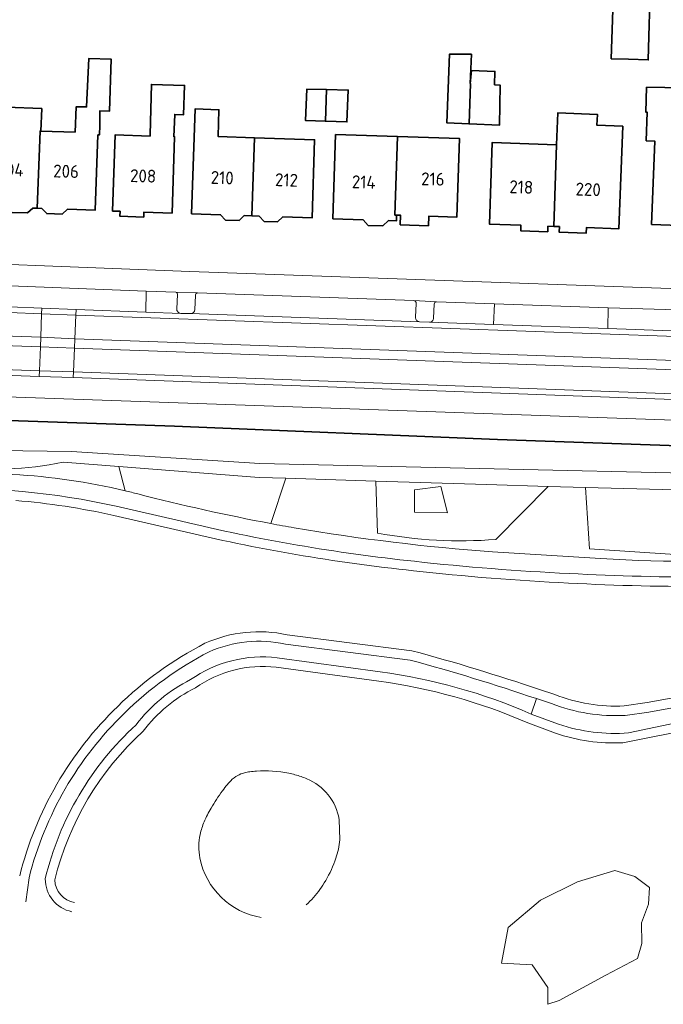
# Model space of a CAD drawing. Extents: x 150256 to 156914, y 461459 to 469481.
# Tile 170 of 256: x 155708 to 155775, y 462501 to 462604. Entities that reach past the tile are written whole.
import ezdxf
from ezdxf.enums import TextEntityAlignment as Align

# ---------------------------------------------------------------- set-up
doc = ezdxf.new("R2010")
doc.units = 0
doc.header["$LTSCALE"] = 0.75
for name, color, linetype, lineweight in [('B-RO-GK-BESCHOEIING-G', 251, 'GK-BESCHOEIING', 35), ('B-RO-GR-BEPLANTING_CULTUUR_BODEMBEDEKKER-GV', 251, 'CONTINUOUS', 18), ('B-RO-GR-BEPLANTING_CULTUUR_BOSPLANTSOEN-GV', 251, 'CONTINUOUS', 18), ('B-RO-GR-BEPLANTING_CULTUUR_HEESTERS-GV', 251, 'CONTINUOUS', 18), ('B-RO-GR-BOS_LOOF-GV', 251, 'CONTINUOUS', 13), ('B-RO-GR-GROENVOORZIENING-GV', 251, 'CONTINUOUS', 18), ('B-RO-OG-BEBOUWING-GV', 6, 'CONTINUOUS', 35), ('B-RO-OG-BEBOUWING-T18', 1, 'CONTINUOUS', 18), ('B-RO-OG-TERREIN_CULTUURSCHEIDING-GV', 251, 'CONTINUOUS', 18), ('B-RO-OG-WATER_SLOOT-GV', 251, 'CONTINUOUS', 18), ('B-RO-VH-VERHARDING_ASFALT-GV', 251, 'CONTINUOUS', 18), ('B-RO-VH-VERHARDING_FUNDERING_ZAND-GV', 251, 'CONTINUOUS', 18), ('B-RO-VH-VERHARDING_HALFVERHARDING_GRIND-GV', 251, 'CONTINUOUS', 18), ('B-RO-VH-VERHARDING_STRAATBAKSTEEN-GV', 251, 'CONTINUOUS', 18), ('B-RO-VH-VERHARDING_TEGEL-GV', 251, 'CONTINUOUS', 18)]:
    doc.layers.add(name, color=color, linetype=linetype, lineweight=lineweight)
doc.styles.add('NLCS-ISO-M200-T18', font='NLCS-ISO.ttf', dxfattribs={"height": 360})
doc.linetypes.add('GK-BESCHOEIING', pattern='A,30,-5,[1,NLCS.SHX,S=1,R=0,X=0,Y=0],-5', length=40)

msp = doc.modelspace()

# ---------------------------------------------------------------- linework, layer by layer
at = {"layer": 'B-RO-GK-BESCHOEIING-G'}
for points in [[(155724.241, 462561.447), (155693.53, 462562.508)], [(155758.077, 462560.079), (155724.241, 462561.447)], [(155779.089, 462559.322), (155758.077, 462560.079)]]:
    msp.add_lwpolyline(points, dxfattribs=at)
at = {"layer": 'B-RO-GR-BEPLANTING_CULTUUR_BODEMBEDEKKER-GV'}
for points in [[(155718.395, 462557.236), (155719.039, 462554.693)], [(155734.333, 462551.245), (155735.892, 462556.004), (155733.096, 462556.094), (155718.395, 462557.236)], [(155763.398, 462555.148), (155756.933, 462555.329), (155745.321, 462555.701), (155745.496, 462550.251)], [(155757.915, 462549.586), (155763.398, 462555.148)], [(155779.397, 462554.701), (155767.289, 462555.039), (155767.731, 462548.582), (155776.688, 462548.017), (155780.171, 462550.977), (155785.891, 462554.727)], [(155724.956, 462551.495), (155718.102, 462553.068)], [(155717.881, 462552.093), (155724.727, 462550.521)], [(155749.115, 462537.908), (155736.029, 462539.578)], [(155735.857, 462538.592), (155748.921, 462536.925)], [(155745.776, 462535.707), (155734.998, 462537.174)], [(155734.871, 462536.182), (155745.642, 462534.716)], [(155785.199, 462535.639), (155780.691, 462534.675), (155778.018, 462533.243), (155773.766, 462532.468), (155771.367, 462532.133)], [(155771.464, 462531.137), (155773.925, 462531.48), (155778.352, 462532.287), (155781.039, 462533.727), (155785.496, 462534.679)], [(155762.165, 462532.886), (155763.735, 462532.378)], [(155764.073, 462533.32), (155762.472, 462533.838)], [(155784.328, 462532.519), (155778.804, 462530.764), (155771.803, 462529.292)], [(155764.483, 462530.196), (155761.624, 462531.266)], [(155771.203, 462528.254), (155779.11, 462529.812), (155784.691, 462531.585)], [(155761.248, 462530.339), (155764.149, 462529.253)], [(155708.649, 462511.596), (155708.987, 462514.101)]]:
    msp.add_lwpolyline(points, dxfattribs=at)
for points in [[(155718.102, 462553.068, 0.0648936), (155698.393, 462554.873)], [(155719.039, 462554.693, -0.0052645), (155720.379, 462554.354)], [(155707.587, 462553.669, -0.0345759), (155717.881, 462552.093)], [(155720.379, 462554.354, 0.0164259), (155734.333, 462551.245)], [(155749.388, 462547.289, -0.0327459), (155724.956, 462551.495)], [(155724.727, 462550.521, 0.0327416), (155749.281, 462546.295)], [(155745.496, 462550.251, 0.0667552), (155757.915, 462549.586)], [(155749.281, 462546.295, 0.0156877), (155765.535, 462545.01)], [(155765.586, 462546.009, -0.0156806), (155749.388, 462547.289)], [(155780.716, 462545.663, -0.0161275), (155765.586, 462546.009)], [(155765.535, 462545.01, 0.0161228), (155780.73, 462544.663)], [(155736.029, 462539.578, 0.1613747), (155727.422, 462538.689)], [(155727.422, 462538.689, 0.0752391), (155718.281, 462532.079)], [(155727.856, 462537.788, -0.161717), (155735.857, 462538.592)], [(155718.979, 462531.362, -0.0752206), (155727.856, 462537.788)], [(155734.998, 462537.174, 0.1851548), (155725.912, 462534.88)], [(155762.472, 462533.838, 0.0166488), (155749.115, 462537.908)], [(155726.426, 462534.018, -0.1865953), (155734.871, 462536.182)], [(155748.921, 462536.925, -0.0165192), (155762.165, 462532.886)], [(155761.624, 462531.266, 0.0694638), (155745.776, 462535.707)], [(155725.912, 462534.88, 0.1156566), (155720.202, 462530.146)], [(155720.945, 462529.47, -0.1185597), (155726.426, 462534.018)], [(155745.642, 462534.716, -0.0695194), (155761.248, 462530.339)], [(155771.367, 462532.133, -0.108473), (155764.073, 462533.32)], [(155718.281, 462532.079, 0.1400669), (155708.003, 462514.29)], [(155763.735, 462532.378, 0.108558), (155771.464, 462531.137)], [(155708.987, 462514.101, -0.1397558), (155718.979, 462531.362)], [(155720.202, 462530.146, 0.1494613), (155710.681, 462513.992)], [(155771.803, 462529.292, -0.0999934), (155764.483, 462530.196)], [(155711.683, 462513.88, -0.1492018), (155720.945, 462529.47)], [(155764.149, 462529.253, 0.0914504), (155771.203, 462528.254)], [(155710.681, 462513.992, 0.3573654), (155713.478, 462510.543)], [(155713.754, 462511.508, -0.3540163), (155711.683, 462513.88)]]:
    msp.add_lwpolyline(points, format="xyb", dxfattribs=at)
for points in [[(155749.373, 462554.77), (155749.373, 462552.428), (155752.854, 462552.365), (155752.157, 462555.15)], [(155749.373, 462554.77), (155752.157, 462555.15), (155752.854, 462552.365), (155749.373, 462552.428)]]:
    msp.add_lwpolyline(points, close=True, dxfattribs=at)
at = {"layer": 'B-RO-GR-BEPLANTING_CULTUUR_BOSPLANTSOEN-GV'}
for points in [[(155730.854, 462524.83, 0.0748768), (155730.118, 462524.271)], [(155731.548, 462525.102, 0.0577949), (155730.854, 462524.83)], [(155732.121, 462525.22, 0.0278215), (155731.548, 462525.102)], [(155732.804, 462525.293, 0.0218686), (155732.121, 462525.22)], [(155736.202, 462525.06, 0.0632576), (155732.804, 462525.293)], [(155737.491, 462524.72, 0.0340191), (155736.202, 462525.06)], [(155738.086, 462524.491, 0.0218468), (155737.491, 462524.72)], [(155729.782, 462523.899, 0.0164374), (155729.255, 462523.214)], [(155730.118, 462524.271, 0.0225406), (155729.782, 462523.899)], [(155741.49, 462520.229, 0.255397), (155738.086, 462524.491)], [(155729.255, 462523.214, 0.0272199), (155728.056, 462521.405)], [(155728.056, 462521.405, 0.0326904), (155727.339, 462519.974)], [(155727.339, 462519.974, 0.0420433), (155726.913, 462518.649)], [(155726.913, 462518.649, 0.0999229), (155726.88, 462516.177)], [(155741.138, 462516.157, 0.0512901), (155741.564, 462518.064)], [(155726.88, 462516.177, 0.3113597), (155733.322, 462509.936)], [(155740.071, 462513.812, 0.0515901), (155741.138, 462516.157)], [(155738.786, 462512.022, 0.0484829), (155740.071, 462513.812)], [(155738.037, 462511.273, 0.0333778), (155738.786, 462512.022)]]:
    msp.add_lwpolyline(points, format="xyb", dxfattribs=at)
msp.add_lwpolyline([(155741.564, 462518.064), (155741.49, 462520.229)], dxfattribs=at)
at = {"layer": 'B-RO-GR-BEPLANTING_CULTUUR_HEESTERS-GV'}
msp.add_lwpolyline([(155772.463, 462514.234), (155770.387, 462514.878), (155766.466, 462513.675), (155762.601, 462511.771), (155759.194, 462508.896), (155758.51, 462505.139), (155761.721, 462504.964), (155763.355, 462502.611), (155763.339, 462500.833), (155764.555, 462501.228), (155769.449, 462503.889), (155772.761, 462505.642), (155773.203, 462507.21), (155773.167, 462509.37), (155773.9, 462511.319), (155774.007, 462513.07)], close=True, dxfattribs=at)
at = {"layer": 'B-RO-GR-BOS_LOOF-GV'}
for points in [[(155717.881, 462552.093, 0.0345759), (155707.587, 462553.669)], [(155749.281, 462546.295, -0.0327416), (155724.727, 462550.521)], [(155765.535, 462545.01, -0.0156877), (155749.281, 462546.295)], [(155780.73, 462544.663, -0.0161228), (155765.535, 462545.01)], [(155727.422, 462538.689, -0.1613747), (155736.029, 462539.578)], [(155718.281, 462532.079, -0.0752391), (155727.422, 462538.689)], [(155749.115, 462537.908, -0.0166488), (155762.472, 462533.838)], [(155734.871, 462536.182, 0.1865953), (155726.426, 462534.018)], [(155726.426, 462534.018, 0.1185597), (155720.945, 462529.47)], [(155761.248, 462530.339, 0.0695194), (155745.642, 462534.716)], [(155764.073, 462533.32, 0.108473), (155771.367, 462532.133)], [(155708.003, 462514.29, -0.1400669), (155718.281, 462532.079)], [(155720.945, 462529.47, 0.1492018), (155711.683, 462513.88)], [(155771.203, 462528.254, -0.0914504), (155764.149, 462529.253)], [(155730.118, 462524.271, -0.0748768), (155730.854, 462524.83)], [(155730.854, 462524.83, -0.0577949), (155731.548, 462525.102)], [(155731.548, 462525.102, -0.0278215), (155732.121, 462525.22)], [(155732.121, 462525.22, -0.0218686), (155732.804, 462525.293)], [(155732.804, 462525.293, -0.0632576), (155736.202, 462525.06)], [(155736.202, 462525.06, -0.0340191), (155737.491, 462524.72)], [(155737.491, 462524.72, -0.0218468), (155738.086, 462524.491)], [(155729.255, 462523.214, -0.0164374), (155729.782, 462523.899)], [(155729.782, 462523.899, -0.0225406), (155730.118, 462524.271)], [(155738.086, 462524.491, -0.255397), (155741.49, 462520.229)], [(155728.056, 462521.405, -0.0272199), (155729.255, 462523.214)], [(155727.339, 462519.974, -0.0326904), (155728.056, 462521.405)], [(155726.913, 462518.649, -0.0420433), (155727.339, 462519.974)], [(155726.88, 462516.177, -0.0999229), (155726.913, 462518.649)], [(155741.564, 462518.064, -0.0512901), (155741.138, 462516.157)], [(155733.322, 462509.936, -0.3113597), (155726.88, 462516.177)], [(155741.138, 462516.157, -0.0515901), (155740.071, 462513.812)], [(155711.683, 462513.88, 0.3540163), (155713.754, 462511.508)], [(155740.071, 462513.812, -0.0484829), (155738.786, 462512.022)], [(155738.786, 462512.022, -0.0333778), (155738.037, 462511.273)]]:
    msp.add_lwpolyline(points, format="xyb", dxfattribs=at)
for points in [[(155724.727, 462550.521), (155717.881, 462552.093)], [(155736.029, 462539.578), (155749.115, 462537.908)], [(155745.642, 462534.716), (155734.871, 462536.182)], [(155771.367, 462532.133), (155773.766, 462532.468), (155778.018, 462533.243), (155780.691, 462534.675), (155785.199, 462535.639)], [(155762.472, 462533.838), (155764.073, 462533.32)], [(155784.691, 462531.585), (155779.11, 462529.812), (155771.203, 462528.254)], [(155764.149, 462529.253), (155761.248, 462530.339)], [(155741.49, 462520.229), (155741.564, 462518.064)]]:
    msp.add_lwpolyline(points, dxfattribs=at)
msp.add_lwpolyline([(155772.463, 462514.234), (155774.007, 462513.07), (155773.9, 462511.319), (155773.167, 462509.37), (155773.203, 462507.21), (155772.761, 462505.642), (155769.449, 462503.889), (155764.555, 462501.228), (155763.339, 462500.833), (155763.355, 462502.611), (155761.721, 462504.964), (155758.51, 462505.139), (155759.194, 462508.896), (155762.601, 462511.771), (155766.466, 462513.675), (155770.387, 462514.878)], close=True, dxfattribs=at)
at = {"layer": 'B-RO-GR-GROENVOORZIENING-GV'}
for points in [[(155726.643, 462575.428), (155724.351, 462575.522)], [(155724.526, 462575.259), (155724.466, 462573.774)], [(155726.349, 462573.699), (155726.418, 462575.175)], [(155751.68, 462574.513), (155749.31, 462574.625)], [(155749.558, 462574.339), (155749.495, 462572.876)], [(155751.38, 462572.8), (155751.445, 462574.268)], [(155724.885, 462573.29), (155725.907, 462573.275)], [(155749.913, 462572.411), (155750.955, 462572.361)], [(155745.496, 462550.251), (155745.321, 462555.701), (155735.892, 462556.004), (155734.333, 462551.245)], [(155785.891, 462554.727), (155780.171, 462550.977), (155776.688, 462548.017), (155767.731, 462548.582), (155767.289, 462555.039), (155763.398, 462555.148), (155757.915, 462549.586)], [(155757.553, 462548.271), (155768.888, 462547.598)]]:
    msp.add_lwpolyline(points, dxfattribs=at)
for points in [[(155724.351, 462575.522, -0.4064975), (155724.526, 462575.259)], [(155726.418, 462575.175, -0.4226146), (155726.643, 462575.428)], [(155749.31, 462574.625, -0.4269366), (155749.558, 462574.339)], [(155751.445, 462574.268, -0.4208244), (155751.68, 462574.513)], [(155724.466, 462573.774, 0.4152829), (155724.885, 462573.29)], [(155725.907, 462573.275, 0.4087443), (155726.349, 462573.699)], [(155749.495, 462572.876, 0.4223726), (155749.913, 462572.411)], [(155750.955, 462572.361, 0.4212982), (155751.38, 462572.8)], [(155734.333, 462551.245, 0.0025224), (155736.775, 462550.799)], [(155736.775, 462550.799, 0.0231939), (155757.553, 462548.271)], [(155757.915, 462549.586, -0.0667552), (155745.496, 462550.251)], [(155768.888, 462547.598, 0.056448), (155789.934, 462548.34)]]:
    msp.add_lwpolyline(points, format="xyb", dxfattribs=at)
at = {"layer": 'B-RO-OG-BEBOUWING-GV'}
for points in [[(155767.807, 462608.631), (155764.78, 462608.685), (155764.671, 462605.334), (155770.157, 462605.117), (155769.994, 462599.995), (155771.794, 462599.938), (155773.886, 462599.873), (155774.131, 462608.44), (155772.051, 462608.503)], [(155709.838, 462584.317), (155710.319, 462584.3), (155710.838, 462583.752), (155712.453, 462583.693), (155712.996, 462584.203), (155715.91, 462584.097), (155716.194, 462592.008), (155716.349, 462592.003), (155716.385, 462593.002), (155716.385, 462594.518), (155717.402, 462594.484), (155717.584, 462599.962), (155715.264, 462600.025), (155715.013, 462594.945), (155713.914, 462594.935), (155713.812, 462592.293), (155710.211, 462592.403), (155710.132, 462592.405)], [(155755.098, 462593.166), (155755.247, 462597.39), (155755.222, 462597.392), (155755.337, 462600.471), (155753.032, 462600.47), (155752.784, 462593.27)], [(155703.083, 462598.094), (155702.881, 462592.536), (155704.055, 462592.493), (155703.766, 462584.538), (155706.689, 462584.432), (155707.208, 462583.885), (155708.823, 462583.826), (155709.365, 462584.335), (155709.838, 462584.317), (155710.132, 462592.405), (155710.211, 462592.403), (155710.315, 462594.767), (155706.585, 462594.903), (155706.666, 462597.147), (155705.829, 462598.039), (155703.153, 462598.093)], [(155755.222, 462597.392), (155755.247, 462597.39), (155755.098, 462593.166), (155758.282, 462593.022), (155758.349, 462597.238), (155757.779, 462597.266), (155757.816, 462598.66), (155755.337, 462598.771)], [(155721.667, 462591.889), (155718.015, 462592.014), (155717.739, 462584.019), (155718.529, 462583.992), (155718.512, 462583.48), (155721.005, 462583.386), (155721.023, 462583.908), (155723.966, 462583.808), (155724.237, 462591.804), (155724.167, 462591.806), (155724.247, 462594.155), (155725.176, 462594.123), (155725.28, 462597.198), (155721.815, 462597.293), (155721.672, 462592.062)], [(155780.478, 462582.387), (155780.607, 462582.383), (155780.914, 462590.563), (155777.332, 462590.698), (155777.567, 462596.953), (155777.534, 462596.953), (155773.696, 462597.008), (155773.642, 462594.386), (155773.777, 462594.386), (155773.668, 462591.387), (155774.558, 462591.354), (155774.232, 462582.62), (155777.139, 462582.512), (155777.098, 462581.414), (155780.066, 462581.302), (155780.107, 462582.401)], [(155740.152, 462596.754), (155738.092, 462596.801), (155737.961, 462593.503), (155740.038, 462593.441)], [(155740.152, 462596.754), (155740.038, 462593.441), (155742.302, 462593.374), (155742.438, 462596.701)], [(155732.333, 462583.522), (155732.61, 462591.712), (155728.79, 462591.839), (155728.883, 462594.64), (155726.388, 462594.723), (155726.023, 462583.735), (155729.059, 462583.634), (155729.588, 462583.079), (155730.987, 462583.032), (155731.529, 462583.548)], [(155771.204, 462592.917), (155768.5, 462593.017), (155768.542, 462594.155), (155764.398, 462594.308), (155764.277, 462590.976), (155763.966, 462582.407), (155764.576, 462582.385), (155764.555, 462581.806), (155767.373, 462581.703), (155767.394, 462582.283), (155770.806, 462582.159)], [(155732.61, 462591.712), (155732.333, 462583.522), (155733.093, 462583.496), (155733.626, 462582.938), (155735.025, 462582.891), (155735.57, 462583.411), (155738.643, 462583.309), (155738.915, 462591.503)], [(155747.496, 462583.588), (155747.336, 462583.593), (155747.595, 462591.835), (155741.103, 462592.039), (155740.826, 462583.213), (155743.985, 462583.113), (155744.537, 462582.521), (155746.054, 462582.473), (155746.641, 462583.02), (155747.477, 462582.994)], [(155747.595, 462591.835), (155747.336, 462583.593), (155747.496, 462583.588), (155747.927, 462583.574), (155747.895, 462582.58), (155750.847, 462582.487), (155750.878, 462583.477), (155753.827, 462583.385), (155754.086, 462591.631)], [(155764.277, 462590.976), (155757.537, 462591.215), (155757.226, 462582.652), (155760.541, 462582.532), (155760.52, 462581.952), (155763.338, 462581.85), (155763.359, 462582.429), (155763.966, 462582.407)]]:
    msp.add_lwpolyline(points, close=True, dxfattribs=at)
at = {"layer": 'B-RO-OG-TERREIN_CULTUURSCHEIDING-GV'}
for points in [[(155624.67, 462568.148), (155642.733, 462566.73), (155693.616, 462565.001), (155859.502, 462559.183), (155866.106, 462558.509), (155869.662, 462558.415), (155871.904, 462558.299)], [(155871.902, 462558.899), (155865.09, 462559.169), (155865.203, 462561.074), (155780.082, 462564.121), (155776.484, 462564.268), (155713.622, 462566.548), (155710.052, 462566.661), (155674.319, 462568.008), (155674.32, 462566.881)], [(155719.039, 462554.693), (155718.395, 462557.236), (155712.554, 462557.69)]]:
    msp.add_lwpolyline(points, dxfattribs=at)
for points in [[(155712.554, 462557.69, -0.0957783), (155700.871, 462557.419)], [(155695.43, 462555.89, -0.0930569), (155719.039, 462554.693)]]:
    msp.add_lwpolyline(points, format="xyb", dxfattribs=at)
at = {"layer": 'B-RO-OG-WATER_SLOOT-GV'}
for points in [[(155871.904, 462558.299), (155869.662, 462558.415), (155866.106, 462558.509), (155859.502, 462559.183), (155693.616, 462565.001), (155642.733, 462566.73), (155624.67, 462568.148)], [(155613.532, 462562.05), (155612.627, 462562.284), (155611.789, 462562.431), (155611.048, 462562.562), (155609.575, 462563.547), (155609.623, 462563.995), (155609.628, 462564.044), (155609.645, 462564.199), (155609.662, 462564.353), (155609.722, 462564.913), (155611.275, 462565.77), (155612.07, 462565.737), (155641.842, 462564.5), (155693.53, 462562.508), (155724.241, 462561.447), (155758.077, 462560.079), (155779.089, 462559.322), (155822.301, 462557.657), (155853.327, 462556.387), (155869.975, 462555.777)], [(155869.975, 462555.777), (155853.327, 462556.387), (155822.301, 462557.657), (155779.089, 462559.322), (155758.077, 462560.079), (155724.241, 462561.447), (155693.53, 462562.508), (155641.842, 462564.5), (155612.07, 462565.737), (155611.789, 462562.431)], [(155611.789, 462562.431), (155612.627, 462562.284), (155613.532, 462562.05), (155613.526, 462561.433), (155615.073, 462561.067), (155627.572, 462561.012), (155639.172, 462560.612), (155665.043, 462559.179), (155698.071, 462559.013), (155713.428, 462558.791), (155733.156, 462557.551), (155757.743, 462556.977), (155779.278, 462556.499), (155798.785, 462555.462), (155813.573, 462554.584), (155829.491, 462553.696), (155829.602, 462554.362)], [(155829.602, 462554.362), (155829.491, 462553.696), (155813.573, 462554.584), (155798.785, 462555.462), (155779.278, 462556.499), (155757.743, 462556.977), (155733.156, 462557.551), (155713.428, 462558.791), (155698.071, 462559.013), (155665.043, 462559.179), (155639.172, 462560.612), (155627.572, 462561.012), (155615.073, 462561.067), (155613.526, 462561.433), (155613.532, 462562.05)], [(155712.554, 462557.69), (155718.395, 462557.236), (155733.096, 462556.094), (155735.892, 462556.004), (155745.321, 462555.701), (155756.933, 462555.329), (155763.398, 462555.148), (155767.289, 462555.039), (155779.397, 462554.701)]]:
    msp.add_lwpolyline(points, dxfattribs=at)
msp.add_lwpolyline([(155700.871, 462557.419, 0.0957783), (155712.554, 462557.69)], format="xyb", dxfattribs=at)
at = {"layer": 'B-RO-VH-VERHARDING_ASFALT-GV'}
for points in [[(155675.502, 462572.021), (155710.208, 462570.784), (155710.301, 462573.248), (155703.486, 462573.509), (155702.491, 462573.549), (155679.522, 462574.4), (155675.875, 462574.51)], [(155669.864, 462568.76), (155674.34, 462568.608), (155710.074, 462567.261), (155710.17, 462569.793), (155675.971, 462571.011), (155666.895, 462571.444)], [(155718.102, 462553.068), (155724.956, 462551.495)], [(155768.888, 462547.598), (155757.553, 462548.271)]]:
    msp.add_lwpolyline(points, dxfattribs=at)
for points in [[(155713.79, 462570.613), (155713.894, 462573.11), (155710.301, 462573.248), (155710.208, 462570.784)], [(155713.79, 462570.613), (155776.659, 462568.348), (155776.766, 462570.863), (155713.894, 462573.11)], [(155713.75, 462569.646), (155710.17, 462569.793), (155710.074, 462567.261), (155713.647, 462567.148)], [(155776.509, 462564.867), (155776.617, 462567.382), (155713.75, 462569.646), (155713.647, 462567.148)]]:
    msp.add_lwpolyline(points, close=True, dxfattribs=at)
for points in [[(155719.039, 462554.693, 0.0930569), (155695.43, 462555.89)], [(155698.393, 462554.873, -0.0648936), (155718.102, 462553.068)], [(155720.379, 462554.354, 0.0052645), (155719.039, 462554.693)], [(155734.333, 462551.245, -0.0164259), (155720.379, 462554.354)], [(155724.956, 462551.495, 0.0327459), (155749.388, 462547.289)], [(155736.775, 462550.799, -0.0025224), (155734.333, 462551.245)], [(155757.553, 462548.271, -0.0231939), (155736.775, 462550.799)], [(155789.934, 462548.34, -0.056448), (155768.888, 462547.598)], [(155749.388, 462547.289, 0.0156806), (155765.586, 462546.009)], [(155765.586, 462546.009, 0.0161275), (155780.716, 462545.663)]]:
    msp.add_lwpolyline(points, format="xyb", dxfattribs=at)
at = {"layer": 'B-RO-VH-VERHARDING_FUNDERING_ZAND-GV'}
for points in [[(155735.857, 462538.592, 0.161717), (155727.856, 462537.788)], [(155727.856, 462537.788, 0.0752206), (155718.979, 462531.362)], [(155725.912, 462534.88, -0.1851548), (155734.998, 462537.174)], [(155762.165, 462532.886, 0.0165192), (155748.921, 462536.925)], [(155745.776, 462535.707, -0.0694638), (155761.624, 462531.266)], [(155720.202, 462530.146, -0.1156566), (155725.912, 462534.88)], [(155718.979, 462531.362, 0.1397558), (155708.987, 462514.101)], [(155710.681, 462513.992, -0.1494613), (155720.202, 462530.146)], [(155713.478, 462510.543, -0.3573654), (155710.681, 462513.992)]]:
    msp.add_lwpolyline(points, format="xyb", dxfattribs=at)
for points in [[(155748.921, 462536.925), (155735.857, 462538.592)], [(155734.998, 462537.174), (155745.776, 462535.707)], [(155761.624, 462531.266), (155762.165, 462532.886)], [(155708.987, 462514.101), (155708.649, 462511.596)]]:
    msp.add_lwpolyline(points, dxfattribs=at)
at = {"layer": 'B-RO-VH-VERHARDING_HALFVERHARDING_GRIND-GV'}
for points in [[(155763.735, 462532.378), (155762.165, 462532.886), (155761.624, 462531.266), (155764.483, 462530.196)], [(155778.352, 462532.287), (155773.925, 462531.48), (155771.464, 462531.137)], [(155771.803, 462529.292), (155778.804, 462530.764), (155778.352, 462532.287)]]:
    msp.add_lwpolyline(points, dxfattribs=at)
for points in [[(155771.464, 462531.137, -0.108558), (155763.735, 462532.378)], [(155764.483, 462530.196, 0.0999934), (155771.803, 462529.292)]]:
    msp.add_lwpolyline(points, format="xyb", dxfattribs=at)
at = {"layer": 'B-RO-VH-VERHARDING_STRAATBAKSTEEN-GV'}
for points in [[(155703.51, 462574.108), (155710.324, 462573.847), (155713.919, 462573.71), (155721.205, 462573.431), (155721.27, 462575.636), (155704.269, 462576.266)], [(155724.351, 462575.522), (155721.27, 462575.636), (155721.205, 462573.431), (155724.885, 462573.29)], [(155724.466, 462573.774), (155724.526, 462575.259)], [(155726.418, 462575.175), (155726.349, 462573.699)], [(155749.31, 462574.625), (155726.643, 462575.428)], [(155675.875, 462574.51), (155679.522, 462574.4), (155702.491, 462573.549), (155703.486, 462573.509), (155710.301, 462573.248), (155710.324, 462573.847), (155703.51, 462574.108), (155702.514, 462574.149), (155679.542, 462574.999), (155675.899, 462575.109)], [(155749.495, 462572.876), (155749.558, 462574.339)], [(155750.955, 462572.361), (155757.665, 462572.126), (155757.748, 462574.302)], [(155751.445, 462574.268), (155751.38, 462572.8)], [(155757.748, 462574.302), (155751.68, 462574.513)], [(155725.907, 462573.275), (155749.913, 462572.411)], [(155775.728, 462573.679), (155769.694, 462573.888), (155769.632, 462571.708), (155776.328, 462571.473)], [(155666.895, 462571.444), (155675.971, 462571.011), (155710.17, 462569.793), (155710.208, 462570.784), (155675.502, 462572.021)], [(155669.837, 462568.161), (155674.319, 462568.008), (155710.052, 462566.661), (155710.074, 462567.261), (155674.34, 462568.608), (155669.864, 462568.76)]]:
    msp.add_lwpolyline(points, dxfattribs=at)
for points in [[(155724.526, 462575.259, 0.4064975), (155724.351, 462575.522)], [(155726.643, 462575.428, 0.4226146), (155726.418, 462575.175)], [(155749.558, 462574.339, 0.4269366), (155749.31, 462574.625)], [(155751.68, 462574.513, 0.4208244), (155751.445, 462574.268)], [(155724.885, 462573.29, -0.4152829), (155724.466, 462573.774)], [(155726.349, 462573.699, -0.4087443), (155725.907, 462573.275)], [(155749.913, 462572.411, -0.4223726), (155749.495, 462572.876)], [(155751.38, 462572.8, -0.4212982), (155750.955, 462572.361)]]:
    msp.add_lwpolyline(points, format="xyb", dxfattribs=at)
for points in [[(155757.665, 462572.126), (155769.632, 462571.708), (155769.694, 462573.888), (155757.748, 462574.302)], [(155713.919, 462573.71), (155710.324, 462573.847), (155710.301, 462573.248), (155713.894, 462573.11)], [(155769.632, 462571.708), (155757.665, 462572.126), (155750.955, 462572.361), (155749.913, 462572.411), (155725.907, 462573.275), (155724.885, 462573.29), (155721.205, 462573.431), (155713.919, 462573.71), (155713.894, 462573.11), (155776.766, 462570.863), (155776.792, 462571.462), (155776.328, 462571.473)], [(155713.75, 462569.646), (155713.79, 462570.613), (155710.208, 462570.784), (155710.17, 462569.793)], [(155713.79, 462570.613), (155713.75, 462569.646), (155776.617, 462567.382), (155776.659, 462568.348)], [(155710.052, 462566.661), (155713.622, 462566.548), (155713.647, 462567.148), (155710.074, 462567.261)], [(155776.509, 462564.867), (155713.647, 462567.148), (155713.622, 462566.548), (155776.484, 462564.268)]]:
    msp.add_lwpolyline(points, close=True, dxfattribs=at)
at = {"layer": 'B-RO-VH-VERHARDING_TEGEL-GV'}
for points in [[(155872.119, 462574.692), (155871.214, 462577.091), (155868.835, 462576.194), (155867.081, 462574.153), (155866.255, 462573.626), (155864.11, 462572.704), (155798.887, 462575.11), (155725.84, 462577.686), (155691.749, 462579.01), (155680.768, 462579.556), (155674.276, 462579.878), (155674.242, 462579.351), (155675.934, 462575.84), (155676.008, 462577.39), (155680.272, 462577.176), (155701.922, 462576.35), (155704.269, 462576.266), (155721.27, 462575.636), (155724.351, 462575.522), (155726.643, 462575.428), (155749.31, 462574.625), (155751.68, 462574.513), (155757.748, 462574.302), (155769.694, 462573.888)], [(155769.694, 462573.888), (155775.728, 462573.679), (155779.16, 462573.564), (155785.123, 462573.352), (155790.644, 462573.155), (155798.679, 462572.869), (155801.705, 462572.761), (155804.089, 462572.663), (155813.058, 462572.342), (155819.083, 462572.126), (155821.48, 462572.029), (155833.162, 462571.59), (155841.206, 462571.289), (155843.604, 462571.185), (155859.597, 462570.645), (155863.581, 462570.494)]]:
    msp.add_lwpolyline(points, dxfattribs=at)

# ---------------------------------------------------------------- texts
at = {"layer": 'B-RO-OG-BEBOUWING-T18', "style": 'NLCS-ISO-M200-T18'}
for s, rotation, p in [('204', 358.3, (155707.054, 462588.365)), ('206', 358.3, (155712.865, 462588.19)), ('208', 358.4, (155720.942, 462587.705)), ('210', 358, (155729.229, 462587.514)), ('212', 358, (155735.966, 462587.276)), ('214', 358.1, (155744.066, 462587.061)), ('216', 358.8, (155751.307, 462587.379)), ('218', 358, (155760.572, 462586.536)), ('220', 358, (155767.586, 462586.288))]:
    msp.add_text(s, height=1.35, rotation=rotation, dxfattribs=at).set_placement(p, align=Align.MIDDLE)

doc.saveas('drawing.dxf')
